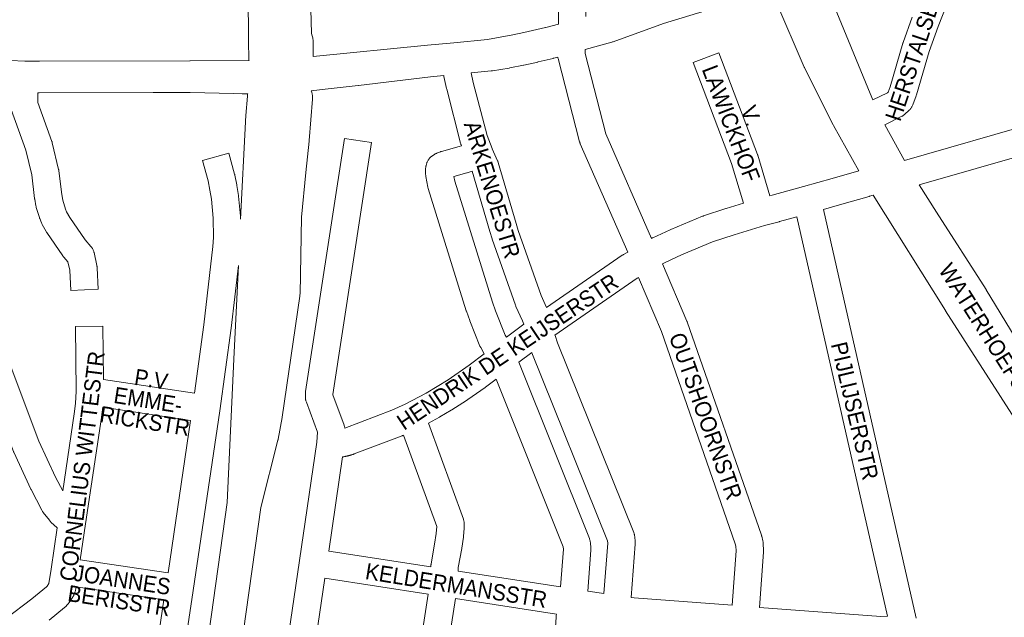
# Model space of a CAD drawing. Header units: metres. Extents: x 123819 to 142731, y 393440 to 405763.
# Tile 179 of 256: x 132588 to 133055, y 397272 to 397556. Entities that reach past the tile are written whole.
import ezdxf
from ezdxf.enums import TextEntityAlignment as Align

# ---------------------------------------------------------------- set-up
doc = ezdxf.new("R2010")
doc.units = ezdxf.units.M
doc.header["$MEASUREMENT"] = 0
for name, color, linetype, lineweight in [('gs-anno-wegen algemeen tekst', 7, 'Continuous', 0), ('gs-knt-aanvullende hoofdweg', 7, 'Continuous', 0), ('gs-knt-hoofdweg', 7, 'Continuous', 0), ('gs-knt-wegen algemeen', 7, 'Continuous', 0)]:
    doc.layers.add(name, color=color, linetype=linetype, lineweight=lineweight)
doc.styles.add('Style-Arial', font='arial.ttf')

msp = doc.modelspace()

# ---------------------------------------------------------------- linework, layer by layer
at = {"layer": 'gs-knt-aanvullende hoofdweg', "color": 7, "linetype": 'Continuous', "flags": 128}
for points in [[(132941.8, 397571.65), (132940.1, 397570.96), (132921.75, 397563.17), (132921.55, 397563.09), (132921.48, 397563.06), (132913.97, 397560.13), (132913.79, 397560.06), (132913.63, 397560), (132913.44, 397559.95), (132912.53, 397559.66), (132911.75, 397559.37), (132911.39, 397559.24), (132911.03, 397559.14), (132909.27, 397558.66), (132893.26, 397553.75), (132869.24, 397545.03), (132868.97, 397544.94), (132868.7, 397544.86), (132856.09, 397541.33)], [(132727.06, 397538.12), (132781.24, 397543.38), (132793.74, 397544.6), (132809.7, 397546.15), (132821.74, 397548.31), (132827.02, 397549.42), (132837.3, 397551.78), (132837.33, 397551.79), (132843.33, 397553.41)], [(132542.64, 397538.01), (132590.3, 397535.89), (132597.19, 397535.78), (132597.2, 397535.78), (132668.63, 397536.04), (132668.69, 397536.04), (132668.71, 397536.04), (132696.63, 397536.22)], [(132843.05, 397537.77), (132841.1, 397537.25), (132840.9, 397537.2), (132840.83, 397537.18), (132833.8, 397535.5), (132833.66, 397535.47), (132833.6, 397535.45), (132826.99, 397534), (132826.92, 397533.98), (132826.78, 397533.95), (132820.34, 397532.66), (132820.27, 397532.65), (132820, 397532.6), (132812.05, 397531.31), (132811.93, 397531.29), (132811.88, 397531.28), (132811.75, 397531.26), (132811.69, 397531.25), (132811.45, 397531.23), (132802, 397530.31)], [(132788.96, 397529.04), (132782.77, 397528.44), (132748.48, 397524.38), (132748.46, 397524.38), (132732.76, 397522.56), (132732.75, 397522.56), (132726.09, 397521.79)], [(132696.04, 397520.35), (132693.37, 397520.4), (132693.33, 397520.4), (132689.5, 397520.5), (132689.46, 397520.5), (132668.66, 397521.02), (132668.65, 397521.02), (132651.24, 397520.91), (132651.21, 397520.91), (132597.18, 397520.76), (132597.17, 397520.76), (132597.03, 397520.76), (132596.48, 397520.77)]]:
    msp.add_lwpolyline(points, dxfattribs=at)
at = {"layer": 'gs-knt-hoofdweg', "color": 7, "linetype": 'Continuous', "flags": 128}
for points in [[(132696.63, 397536.22), (132696.62, 397536.3), (132696.59, 397536.66), (132696.57, 397537.02), (132696.39, 397545.19), (132696.38, 397545.34), (132696.28, 397568.05), (132694.91, 397612.62), (132694.03, 397632.51), (132694.03, 397632.66), (132693.7, 397646.2), (132693.7, 397646.38), (132693.64, 397673.43), (132693.64, 397673.64), (132694.14, 397694.1), (132694.14, 397694.25), (132694.72, 397707.7), (132695.25, 397730.94), (132695.26, 397731.26), (132696.56, 397751.86), (132696.57, 397751.92), (132699.88, 397798.96)], [(132725.93, 397560.32), (132726.28, 397549.07), (132726.45, 397548.4), (132726.82, 397546.94), (132726.89, 397546.62), (132726.96, 397546.3), (132727, 397545.97), (132727.04, 397545.64), (132727.06, 397545.31), (132727.06, 397544.98), (132727.06, 397538.12)], [(132726.09, 397521.79), (132726.2, 397521.55), (132726.34, 397521.19), (132726.46, 397520.83), (132726.56, 397520.47), (132726.65, 397520.1), (132726.71, 397519.72), (132726.77, 397519.35), (132726.8, 397518.97), (132726.81, 397518.59), (132726.81, 397518.21), (132726.79, 397517.83), (132725.23, 397498.17), (132725.21, 397497.93), (132723.59, 397483.13), (132721.56, 397461.92), (132720.81, 397425.44), (132720.79, 397425.11), (132720.77, 397424.78), (132720.73, 397424.46), (132712.38, 397367.09), (132712.33, 397366.82), (132710.49, 397356.63), (132710.43, 397356.34), (132710.36, 397356.06), (132702.19, 397324.2), (132681.42, 397175.8)], [(132692.66, 397460.92), (132694.93, 397507.12), (132694.95, 397507.4), (132695.18, 397510.13), (132695.88, 397519.24), (132695.91, 397519.62), (132695.97, 397520), (132696.04, 397520.35)], [(132665.79, 397179.64), (132686.33, 397326.49), (132689.4, 397394.52), (132689.4, 397394.56), (132691.58, 397438.93)]]:
    msp.add_lwpolyline(points, dxfattribs=at)
at = {"layer": 'gs-knt-wegen algemeen', "color": 7, "linetype": 'Continuous', "flags": 128}
for points in [[(132965.15, 397582.68), (132966.16, 397580.12), (132973.1, 397564.39), (132973.16, 397564.24), (132991.14, 397520.5), (132992.47, 397517.44)], [(132985.8, 397483.84), (132973.81, 397505.39), (132973.68, 397505.63), (132960.1, 397532.64), (132960.01, 397532.82), (132959.93, 397533), (132946.47, 397564.28), (132941.8, 397571.65)], [(133028.93, 397566.59), (133023.4, 397552.33), (133019.19, 397540.48), (133013.1, 397519.82), (133013.03, 397519.61), (133012.95, 397519.4), (133011.36, 397515.09), (133011.24, 397514.81), (133011.11, 397514.53), (133010.97, 397514.25), (133010.82, 397513.98), (133010.65, 397513.72), (133010.47, 397513.47), (133010.28, 397513.23), (133010.08, 397512.99), (133009.87, 397512.77), (133009.65, 397512.56), (133007.5, 397510.59), (133007.26, 397510.39), (133007.02, 397510.19), (133006.77, 397510.01), (133006.51, 397509.84), (133006.24, 397509.69), (133005.96, 397509.55), (132998.14, 397505.72)], [(132992.47, 397517.44), (132999.4, 397520.83), (132999.7, 397521.1), (133000.67, 397523.72), (133006.75, 397544.33), (133006.8, 397544.5), (133006.86, 397544.67), (133011.16, 397556.78)], [(132876.21, 397445.23), (132853.72, 397496.66), (132853.62, 397496.9), (132853.53, 397497.14), (132853.45, 397497.39), (132853.38, 397497.64), (132843.18, 397537.14), (132843.11, 397537.45), (132843.05, 397537.76), (132843.05, 397537.77)], [(132856.09, 397541.33), (132856.02, 397539.47), (132865.86, 397501.4), (132887.55, 397451.8)], [(132808.16, 397397.02), (132806.49, 397400.06), (132806.37, 397400.29), (132806.26, 397400.52), (132806.16, 397400.76), (132801.37, 397412.67), (132801.28, 397412.9), (132799.72, 397417.23), (132799.63, 397417.5), (132781.62, 397475.4), (132781.55, 397475.64), (132781.49, 397475.88), (132781.44, 397476.12), (132780.49, 397481.13), (132780.44, 397481.43), (132780.4, 397481.73), (132780.38, 397482.04), (132780.37, 397482.35), (132780.37, 397484.62), (132780.38, 397484.89), (132780.39, 397485.16), (132780.42, 397485.44), (132780.46, 397485.71), (132780.51, 397485.98), (132780.58, 397486.24), (132780.81, 397487.17), (132780.9, 397487.46), (132780.99, 397487.75), (132781.1, 397488.03), (132781.23, 397488.31), (132781.36, 397488.58), (132781.51, 397488.85), (132781.67, 397489.11), (132781.84, 397489.36), (132782.03, 397489.6), (132782.22, 397489.83), (132782.43, 397490.06), (132782.65, 397490.27), (132782.87, 397490.48), (132783.11, 397490.67), (132783.35, 397490.85), (132783.6, 397491.02), (132784.7, 397491.73), (132784.94, 397491.88), (132785.2, 397492.02), (132785.46, 397492.14), (132785.72, 397492.26), (132785.99, 397492.37), (132787.42, 397492.88), (132787.66, 397492.96), (132787.9, 397493.04), (132796.27, 397495.37), (132797.41, 397495.73), (132797.25, 397496.13), (132797.15, 397496.39), (132797.07, 397496.65), (132796.99, 397496.92), (132790.37, 397522.63), (132790.31, 397522.85), (132789.05, 397528.57), (132789, 397528.81), (132788.99, 397528.88), (132788.96, 397529.04)], [(132802, 397530.31), (132803, 397525.77), (132809.49, 397500.57), (132811.96, 397494.39), (132812.01, 397494.3), (132814.54, 397488.63), (132814.65, 397488.36), (132814.76, 397488.08), (132814.84, 397487.8), (132814.85, 397487.8), (132814.85, 397487.79)], [(133007.43, 397488.72), (133071.11, 397507.06), (133071.11, 397507.06), (133071.13, 397507.06), (133101.73, 397515.76)], [(132998.14, 397505.72), (133007.43, 397488.72)], [(133068.44, 397492.74), (133014.37, 397477.17)], [(132814.85, 397487.79), (132823.26, 397458.85), (132824.28, 397455.61), (132835.21, 397424.66), (132837.76, 397419)], [(132826.89, 397411.2), (132826.32, 397412.68), (132823.23, 397419.57), (132823.12, 397419.82), (132823.03, 397420.07), (132811.97, 397451.38), (132811.89, 397451.6), (132810.82, 397455), (132810.78, 397455.14), (132802.48, 397483.68), (132800.1, 397482.92), (132799.88, 397482.86), (132793.74, 397481.15), (132794.16, 397478.92), (132812.03, 397421.5), (132813.49, 397417.41), (132818.1, 397405.97), (132818.66, 397404.94)], [(132943.67, 397472.03), (132944.67, 397472.29), (132959.56, 397476.48), (132959.61, 397476.49), (132973.13, 397480.19), (132985.8, 397483.84)], [(133014.37, 397477.17), (133022.61, 397464.19), (133046.17, 397427.55), (133046.26, 397427.41), (133060.02, 397404.8), (133074.58, 397382.91), (133074.68, 397382.74), (133088.27, 397360.9), (133093.56, 397352.68)], [(132992.54, 397472.29), (132990.88, 397471.76), (132990.68, 397471.7), (132976.69, 397467.66), (132976.6, 397467.64), (132969.05, 397465.58)], [(133076.1, 397341.12), (133069.45, 397351.08), (133069.38, 397351.19), (133026.97, 397417.53), (133026.94, 397417.57), (132992.54, 397472.29)], [(132887.55, 397451.8), (132887.66, 397451.87), (132887.88, 397451.99), (132888.11, 397452.1), (132896.36, 397455.92), (132896.59, 397456.02), (132911.72, 397462.3), (132911.95, 397462.4), (132912.18, 397462.48), (132922.78, 397465.96), (132922.93, 397466), (132931.14, 397468.48)], [(132969.05, 397465.58), (133013.02, 397271.67)], [(132956.49, 397462.09), (132948.15, 397459.74), (132948.04, 397459.71), (132941.03, 397457.86), (132926.77, 397453.56), (132916.48, 397450.19), (132901.71, 397444.04), (132893.93, 397440.45), (132892.77, 397439.73)], [(132999.45, 397272.66), (132956.49, 397462.09)], [(132837.76, 397419), (132873.61, 397443.78), (132873.81, 397443.92), (132874.02, 397444.04), (132874.23, 397444.16), (132876.21, 397445.23)], [(132892.77, 397439.73), (132904.32, 397412.61), (132904.4, 397412.4), (132904.48, 397412.19), (132939.59, 397311.04), (132939.67, 397310.79), (132939.74, 397310.53), (132940.29, 397308.42), (132940.35, 397308.16), (132940.4, 397307.9), (132940.44, 397307.64), (132940.47, 397307.37), (132940.48, 397307.11), (132940.64, 397303.84), (132940.65, 397303.58), (132940.65, 397303.31), (132940.63, 397303.04), (132938.67, 397276.83)], [(132691.58, 397438.93), (132688.12, 397409.29), (132688.1, 397409.16), (132682.75, 397370.08), (132682.74, 397370.01), (132670.14, 397284.89), (132670.14, 397284.88), (132670.14, 397284.88)], [(132881.38, 397433.23), (132880.72, 397432.87), (132841.73, 397405.91)], [(132925.68, 397277.8), (132927.62, 397303.62), (132927.51, 397305.81), (132927.2, 397307.03), (132892.25, 397407.71), (132881.38, 397433.23)], [(132569.55, 397428.04), (132597, 397355.64), (132604.93, 397338.56), (132608.31, 397332.05)], [(132605.71, 397314.52), (132602.69, 397317.31), (132602.49, 397317.5), (132602.3, 397317.69), (132602.12, 397317.9), (132601.95, 397318.11), (132599.04, 397321.88), (132598.87, 397322.11), (132598.71, 397322.35), (132598.56, 397322.6), (132598.42, 397322.86), (132593.31, 397332.68), (132593.18, 397332.94), (132585.09, 397350.37), (132584.99, 397350.58), (132584.91, 397350.8), (132559.36, 397418.17)], [(132818.66, 397404.94), (132826.89, 397411.2)], [(132841.73, 397405.91), (132841.76, 397405.7), (132842.9, 397402.25), (132879.09, 397312.39), (132879.18, 397312.13), (132879.27, 397311.86), (132879.35, 397311.59), (132879.41, 397311.32), (132879.47, 397311.04), (132879.51, 397310.76), (132879.54, 397310.48), (132879.75, 397307.89), (132879.76, 397307.64), (132879.77, 397307.39), (132879.76, 397307.14), (132879.75, 397306.89), (132879.75, 397306.88), (132879.75, 397306.88), (132877.87, 397281.51)], [(132830.68, 397397.73), (132824.61, 397393.11)], [(132864.96, 397283.43), (132866.73, 397307.34), (132866.64, 397308.44), (132830.74, 397397.58), (132830.68, 397397.73)], [(132742.04, 397361.83), (132764.41, 397370.31), (132770.75, 397373.14), (132780.69, 397378.47), (132785.91, 397381.52), (132791, 397384.71), (132801.07, 397391.73), (132808.16, 397397.02)], [(132824.61, 397393.11), (132858.05, 397309.44), (132858.15, 397309.18), (132858.24, 397308.92), (132858.31, 397308.65), (132858.37, 397308.39), (132858.43, 397308.11), (132858.47, 397307.84), (132858.5, 397307.57), (132858.71, 397304.97), (132858.73, 397304.72), (132858.74, 397304.46), (132858.73, 397304.21), (132858.72, 397303.95), (132857.29, 397284.56)], [(132627.68, 397384.86), (132670.74, 397378.38)], [(132813.82, 397385), (132808.78, 397381.23), (132808.6, 397381.11), (132798.31, 397373.94), (132798.05, 397373.77), (132792.74, 397370.44), (132792.57, 397370.33), (132787.15, 397367.16), (132786.94, 397367.05), (132781.67, 397364.22)], [(132844.38, 397286.52), (132845.7, 397304.39), (132845.6, 397305.51), (132813.82, 397385)], [(132627.25, 397371.76), (132626.67, 397367), (132626.65, 397366.83)], [(132668.91, 397365.49), (132627.25, 397371.76)], [(132626.65, 397366.83), (132619.15, 397316.41), (132616.63, 397299.44)], [(132658.22, 397293.25), (132668.91, 397365.49)], [(132781.67, 397364.22), (132798.3, 397318.64), (132798.4, 397318.35), (132798.48, 397318.06), (132798.55, 397317.76), (132798.61, 397317.46), (132798.65, 397317.16), (132798.68, 397316.86), (132798.69, 397316.56), (132798.72, 397315.21), (132798.72, 397314.95), (132798.71, 397314.69), (132798.7, 397314.44), (132798.32, 397310.49), (132798.28, 397310.19), (132797.53, 397304.9), (132797.5, 397304.67), (132795.89, 397295.66), (132795.83, 397294.03)], [(132769.9, 397358.5), (132769.56, 397358.35), (132769.38, 397358.27), (132769.21, 397358.2), (132746.5, 397349.59), (132746.46, 397349.58), (132746.3, 397349.52), (132746.13, 397349.46), (132745.96, 397349.4), (132745.8, 397349.34), (132745.63, 397349.28), (132745.46, 397349.23), (132745.29, 397349.17), (132745.12, 397349.12), (132744.95, 397349.07), (132744.78, 397349.02), (132744.61, 397348.97), (132744.44, 397348.92), (132744.27, 397348.87), (132744.1, 397348.82), (132743.93, 397348.78), (132743.75, 397348.73), (132743.58, 397348.69), (132743.41, 397348.65), (132743.24, 397348.61), (132743.06, 397348.57), (132742.89, 397348.53), (132742.72, 397348.49), (132742.54, 397348.46), (132742.37, 397348.42), (132742.19, 397348.39), (132742.02, 397348.36), (132741.84, 397348.32), (132741.67, 397348.29), (132741.49, 397348.27), (132741.32, 397348.24), (132741.14, 397348.21), (132740.97, 397348.19)], [(132782.88, 397296.03), (132782.9, 397296.64), (132782.92, 397296.93), (132782.95, 397297.22), (132783, 397297.51), (132784.66, 397306.84), (132785.37, 397311.87), (132785.69, 397315.21), (132769.9, 397358.5)], [(132740.97, 397348.19), (132734.45, 397303.55)], [(132602.81, 397295), (132605.71, 397314.52)], [(132616.63, 397299.44), (132658.22, 397293.25)], [(132734.45, 397303.55), (132782.88, 397296.03)], [(132602.81, 397294.99), (132602.81, 397295), (132602.81, 397295)], [(132602.81, 397294.99), (132602.81, 397295), (132602.81, 397295)], [(132701.83, 397170.79), (132720.64, 397299.04)], [(132720.64, 397299.04), (132720.64, 397299.05), (132720.64, 397299.05)], [(132720.64, 397299.04), (132720.64, 397299.05), (132720.64, 397299.05)], [(132781.65, 397283.05), (132732.57, 397290.66), (132715.08, 397171.4)], [(132795.83, 397294.03), (132844.38, 397286.52)], [(132614.64, 397286.58), (132614.46, 397285.4), (132614.41, 397285.13), (132614.35, 397284.87), (132614.28, 397284.6), (132614.19, 397284.34), (132614.1, 397284.09), (132613.59, 397282.77), (132613.49, 397282.51), (132613.37, 397282.26), (132613.25, 397282.02), (132613.11, 397281.78), (132612.96, 397281.54), (132611.42, 397279.19), (132611.26, 397278.96), (132611.1, 397278.74), (132610.92, 397278.52), (132610.74, 397278.32), (132610.54, 397278.12), (132609.54, 397277.13), (132609.34, 397276.94), (132609.13, 397276.75), (132601.9, 397270.76)], [(132656.3, 397280.37), (132614.64, 397286.58)], [(132670.14, 397284.88), (132657.02, 397197.04)], [(132771.4, 397217.14), (132781.65, 397283.05)], [(132794.51, 397281.06), (132784.27, 397215.17), (132783.21, 397207.89), (132783.28, 397207.84), (132792.26, 397205.5), (132837, 397194.72)], [(132837, 397194.72), (132842.25, 397272.18), (132842.27, 397272.45), (132842.31, 397272.72), (132842.35, 397272.99), (132842.48, 397273.64), (132794.51, 397281.06)], [(132857.29, 397284.56), (132864.96, 397283.43)], [(132877.87, 397281.51), (132879.25, 397281.31), (132925.68, 397277.8)], [(132645.11, 397205.41), (132656.3, 397280.37)], [(132938.67, 397276.83), (132996.24, 397272.55), (132999.45, 397272.66)]]:
    msp.add_lwpolyline(points, dxfattribs=at)
for points in [[(132843.33, 397553.41), (132843.45, 397578.95, -0.38659), (132843.46, 397578.95), (132856.46, 397578.9, -0.386567), (132856.46, 397578.89), (132856.36, 397557)], [(132931.14, 397468.48), (132925.46, 397487.24), (132907.19, 397535.15, -0.385079), (132907.2, 397535.16), (132919.35, 397539.79, -0.385078), (132919.36, 397539.79), (132937.71, 397491.66), (132937.78, 397491.45), (132937.85, 397491.23), (132943.67, 397472.03)], [(132596.48, 397520.77), (132596.44, 397518.01), (132596.45, 397516.28), (132603.14, 397497.8), (132603.22, 397497.56), (132603.29, 397497.33), (132603.35, 397497.09), (132606.32, 397484.55), (132606.37, 397484.32), (132606.42, 397484.08), (132606.45, 397483.85), (132607.85, 397472.56), (132608.34, 397469.89), (132609.6, 397465.74), (132610.14, 397464.37), (132611.66, 397461.65), (132618.88, 397451.14), (132621.69, 397447.9), (132621.87, 397447.68), (132622.05, 397447.44), (132622.22, 397447.2), (132622.37, 397446.95), (132622.52, 397446.7), (132622.65, 397446.43), (132622.77, 397446.17), (132622.87, 397445.89), (132622.97, 397445.62), (132623.05, 397445.34), (132623.12, 397445.05), (132624.48, 397438.97), (132624.53, 397438.7), (132624.57, 397438.42), (132624.6, 397438.15), (132624.62, 397437.87), (132625.11, 397427.79), (132625.11, 397427.79, -0.32632), (132625.11, 397427.78), (132625.1, 397427.78)], [(132625.1, 397427.78), (132612.12, 397427.15, -0.38464), (132612.11, 397427.15), (132611.65, 397436.68), (132610.77, 397440.62), (132608.8, 397442.89), (132608.65, 397443.07), (132608.5, 397443.27), (132608.36, 397443.46), (132600.76, 397454.53), (132600.59, 397454.78), (132600.44, 397455.04), (132598.56, 397458.4), (132598.43, 397458.64), (132598.31, 397458.9), (132598.2, 397459.16), (132597.4, 397461.17), (132597.3, 397461.44), (132597.21, 397461.7), (132595.77, 397466.47), (132595.71, 397466.7), (132595.65, 397466.94), (132595.6, 397467.17), (132595.01, 397470.38), (132594.98, 397470.57), (132594.95, 397470.76), (132593.57, 397481.89), (132590.77, 397493.72), (132583.82, 397512.92)], [(132720.64, 397299.05), (132728.83, 397355.14), (132729.03, 397359.91), (132723.81, 397374.1), (132723.71, 397374.4), (132723.62, 397374.7), (132723.55, 397375.01), (132723.49, 397375.32), (132723.45, 397375.64), (132723.42, 397375.95), (132723.41, 397376.27), (132723.39, 397378.17), (132723.39, 397378.43), (132723.41, 397378.7), (132723.43, 397378.96), (132723.47, 397379.23), (132741.9, 397499.23, -0.370527), (132741.91, 397499.24), (132754.76, 397497.26, -0.370526), (132754.77, 397497.25), (132736.42, 397377.78), (132736.42, 397377.54), (132741.7, 397363.19), (132741.79, 397362.92), (132741.87, 397362.64), (132741.94, 397362.37), (132742, 397362.09), (132742.04, 397361.83)], [(132670.74, 397378.38), (132675.19, 397410.86), (132679.53, 397447.94), (132679.75, 397452.28), (132679.63, 397461.34), (132678.77, 397470.35), (132678.06, 397474.72), (132677.18, 397479.05), (132674.53, 397488.74, -0.384116), (132674.54, 397488.75), (132687.08, 397492.18, -0.384118), (132687.09, 397492.17), (132689.8, 397482.28), (132689.85, 397482.07), (132689.9, 397481.86), (132690.85, 397477.18), (132690.9, 397476.92), (132691.65, 397472.21), (132691.68, 397472.01), (132691.71, 397471.8), (132692.62, 397462.31), (132692.64, 397462.04), (132692.65, 397461.77), (132692.66, 397460.92)], [(132608.31, 397332.05), (132613.76, 397368.66), (132614.35, 397373.57), (132614.73, 397379.41), (132614.36, 397410.05, -0.385143), (132614.37, 397410.06), (132627.37, 397410.22, -0.385141), (132627.38, 397410.21), (132627.68, 397384.86)], [(132494.89, 397221.37), (132493.27, 397224.96, -0.384554), (132493.27, 397224.97), (132512.72, 397233.79), (132512.86, 397233.85), (132527.42, 397240.03), (132534.41, 397243.31), (132548.35, 397250.51), (132555.11, 397254.33), (132561.77, 397258.32), (132574.92, 397266.89), (132581.22, 397271.34), (132593.68, 397280.86), (132600.6, 397286.6), (132600.91, 397286.91), (132601.7, 397288.1), (132601.71, 397288.13), (132602.8, 397294.96), (132602.81, 397294.99)]]:
    msp.add_lwpolyline(points, format="xyb", dxfattribs=at)

# ---------------------------------------------------------------- texts
at = {"layer": 'gs-anno-wegen algemeen tekst', "color": 7, "style": 'Style-Arial', "width": 0.909091}
for s, rotation, p in [('HERSTALSESTR', 71.4994, (133014.07, 397544.89)), ('LAWICKHOF', 290.9289, (132925.22, 397506.29)), ('V.', 290.9289, (132934.76, 397509.94)), ('ARKENOESTR', 286.9924, (132811.94, 397474.95)), ('WATERHOEFSTR', 302.3901, (133048.57, 397404.24)), ('OUTSHOORNSTR', 289.553, (132913.19, 397367.48)), ('PIJLIJSERSTR', 283.2453, (132983.89, 397369.99)), ('P.V', 350.9851, (132650.24, 397385)), ('EMME-', 350.9851, (132648.77, 397375.1)), ('RICKSTR', 350.9851, (132647.29, 397365.21)), ('JOANNES', 351.4372, (132636.47, 397289.91)), ('KELDERMANSSTR', 350.8626, (132794.91, 397287.22)), ('BERISSTR', 351.4372, (132635, 397280.01))]:
    msp.add_text(s, height=7.7, rotation=rotation, dxfattribs=at).set_placement(p, align=Align.MIDDLE_CENTER)
at = {"layer": 'gs-anno-wegen algemeen tekst', "color": 7, "char_height": 7.7, "attachment_point": 5, "line_spacing_factor": 0.6, "style": 'Style-Arial'}
for s, insert, rotation in [('\\H1x;\\W0.909091;HENDRIK DE KEIJSERSTR', (132819.25, 397398.01), 33.8515), ('\\H1x;\\W0.909091;CORNELIUS WITTESTR', (132617.59, 397343.77), 82.7763)]:
    msp.add_mtext(s, dxfattribs=dict(at, insert=insert, rotation=rotation))

doc.saveas('drawing.dxf')
